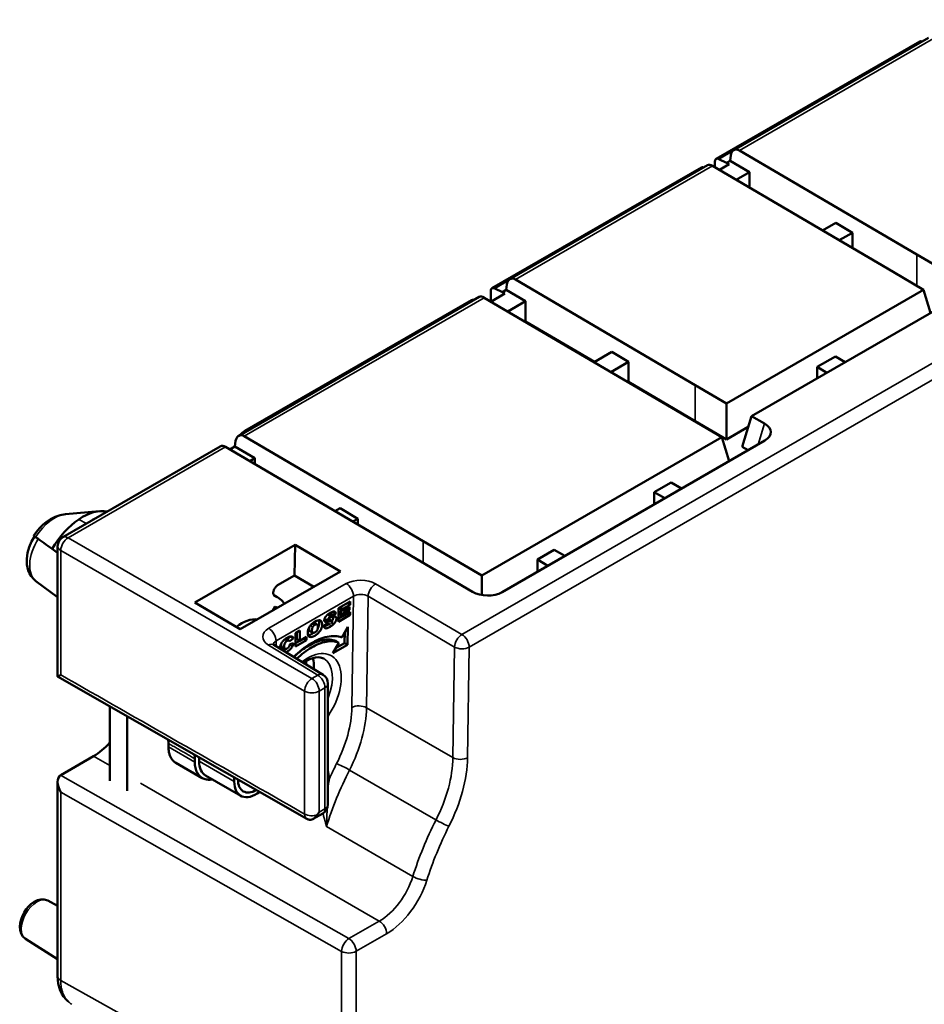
# Model space of a CAD drawing. Header units: millimetres. Extents: x 0 to 420, y 0 to 297.
# Tile 3 of 15: x 57 to 100, y 107 to 155. Entities that reach past the tile are written whole.
import ezdxf

# ---------------------------------------------------------------- set-up
doc = ezdxf.new("R2010")
doc.units = ezdxf.units.MM
doc.layers.add('Visibile (ISO)', color=7, linetype='Continuous', lineweight=50)
doc.layers.add('Visibile sottile (ISO)', color=7, linetype='Continuous', lineweight=35)

msp = doc.modelspace()

# ---------------------------------------------------------------- linework, layer by layer
at = {"layer": 'Visibile (ISO)'}
for p, q in [((100.187, 153.639), (90.358, 147.964)), ((91.213, 148.395), (100.61, 153.82)), ((100.041, 143.353), (91.484, 148.379)), ((90.49, 147.959), (90.862, 147.782)), ((91.028, 147.878), (90.862, 147.782)), ((91.065, 148.14), (91.028, 147.878)), ((91.963, 147.328), (91.028, 147.878)), ((89.651, 147.556), (79.54, 141.718)), ((80.408, 142.157), (89.949, 147.665)), ((98.899, 142.508), (90.183, 147.628)), ((90.296, 147.827), (90.296, 147.561)), ((90.987, 147.708), (90.513, 147.434)), ((90.987, 147.708), (90.862, 147.782)), ((112.616, 147.404), (92.062, 135.537)), ((91.322, 146.958), (91.963, 147.328)), ((91.963, 147.328), (91.963, 146.582)), ((96.131, 144.88), (95.491, 144.51)), ((96.941, 144.404), (96.131, 144.88)), ((96.3, 144.034), (96.941, 144.404)), ((96.941, 144.404), (96.941, 143.658)), ((100.041, 143.353), (101.659, 142.399)), ((98.899, 142.508), (100.362, 141.651)), ((79.671, 141.713), (80.043, 141.536)), ((80.26, 141.902), (80.223, 141.639)), ((89.351, 137.047), (80.68, 142.141)), ((67.317, 134.599), (78.928, 141.302)), ((87.757, 136.217), (79.163, 141.265)), ((79.478, 141.581), (79.478, 141.08)), ((80.169, 141.462), (79.492, 141.072)), ((80.223, 141.639), (80.043, 141.536)), ((80.169, 141.462), (80.043, 141.536)), ((81.158, 141.09), (80.223, 141.639)), ((100.362, 141.651), (90.854, 136.161)), ((100.362, 141.651), (100.705, 140.527)), ((78.55, 141.146), (67.617, 134.835)), ((80.302, 140.596), (81.158, 141.09)), ((81.158, 141.09), (81.158, 140.122)), ((81.134, 140.107), (81.158, 140.122)), ((81.158, 140.122), (84.495, 138.162)), ((81.74, 139.78), (81.715, 139.766)), ((82.581, 139.286), (82.557, 139.272)), ((85.327, 138.642), (84.47, 138.147)), ((86.136, 138.166), (85.327, 138.642)), ((95.231, 137.919), (96.113, 138.428)), ((96.113, 138.428), (96.587, 138.149)), ((85.28, 137.672), (86.136, 138.166)), ((86.136, 138.166), (86.136, 137.197)), ((95.706, 137.64), (95.231, 137.919)), ((95.231, 137.919), (95.232, 137.367)), ((86.112, 137.183), (86.136, 137.197)), ((86.136, 137.197), (89.352, 135.309)), ((89.351, 137.047), (90.854, 136.161)), ((87.757, 136.217), (90.638, 134.529)), ((90.854, 136.161), (90.854, 134.423)), ((92.062, 135.537), (91.612, 134.064)), ((92.689, 135.189), (92.062, 135.537)), ((90.854, 134.423), (89.352, 135.309)), ((76.227, 129.508), (67.589, 134.583)), ((91.908, 135.031), (90.854, 134.423)), ((58.831, 129.699), (66.429, 134.086)), ((67.169, 134.344), (67.132, 134.081)), ((90.638, 134.529), (79.055, 127.842)), ((80.027, 127.044), (92.709, 134.366)), ((90.638, 134.529), (90.991, 133.374)), ((78.603, 127.057), (66.682, 134.059)), ((66.886, 133.939), (67.132, 134.081)), ((68.093, 133.517), (67.132, 134.081)), ((91.905, 133.901), (91.612, 134.064)), ((68.093, 133.517), (67.847, 133.375)), ((68.093, 133.517), (68.093, 133.23)), ((87.372, 131.874), (88.182, 132.341)), ((88.688, 132.044), (88.182, 132.341)), ((87.372, 131.874), (87.879, 131.577)), ((87.372, 131.874), (87.373, 131.285)), ((58.965, 130.81), (60.599, 130.956)), ((71.964, 130.957), (72.21, 131.099)), ((73.071, 130.593), (72.21, 131.099)), ((73.071, 130.593), (72.825, 130.451)), ((73.071, 130.593), (73.071, 130.306)), ((79.055, 127.842), (76.227, 129.508)), ((58.581, 129.266), (58.581, 122.965)), ((65.204, 126.538), (70.036, 129.328)), ((70.013, 127.845), (70.036, 129.328)), ((70.036, 129.328), (72.227, 128.04)), ((81.737, 128.621), (82.547, 129.088)), ((82.547, 129.088), (83.053, 128.791)), ((82.244, 128.323), (81.737, 128.621)), ((81.737, 128.621), (81.738, 128.031)), ((67.396, 125.251), (72.227, 128.04)), ((57.532, 127.575), (58.581, 126.81)), ((69.198, 127.374), (70.013, 127.845)), ((70.013, 127.845), (70.944, 127.299)), ((79.056, 126.901), (79.055, 127.842)), ((67.396, 125.251), (65.204, 126.538)), ((69.019, 126.894), (69.17, 126.809)), ((72.694, 126.591), (72.132, 126.266)), ((72.563, 126.515), (72.694, 126.44)), ((72.694, 126.44), (72.694, 126.591)), ((68.96, 126.154), (69.072, 126.348)), ((71.654, 125.783), (72.008, 126.007)), ((71.867, 126.089), (71.686, 125.974)), ((71.867, 126.089), (72.008, 126.007)), ((72.132, 126.266), (72.132, 125.613)), ((72.198, 126.304), (72.198, 126.22)), ((72.198, 126.22), (72.339, 126.139)), ((72.315, 126.153), (72.198, 126.085)), ((72.198, 126.085), (72.339, 126.003)), ((72.198, 126.085), (72.198, 125.965)), ((72.208, 126.31), (72.339, 126.234)), ((72.339, 126.234), (72.694, 126.44)), ((72.669, 126.329), (72.339, 126.139)), ((72.339, 126.139), (72.339, 126.234)), ((72.339, 126.003), (72.669, 126.194)), ((72.702, 126.093), (72.339, 125.884)), ((72.339, 125.884), (72.339, 126.003)), ((72.552, 126.262), (72.669, 126.194)), ((72.571, 126.018), (72.702, 125.942)), ((72.669, 126.194), (72.669, 126.329)), ((72.702, 125.942), (72.702, 126.093)), ((68.196, 125.712), (68.158, 125.734)), ((70.876, 125.535), (70.995, 125.466)), ((70.961, 125.567), (71.102, 125.486)), ((70.963, 125.566), (71.105, 125.485)), ((71.629, 125.553), (71.422, 125.422)), ((71.468, 125.62), (71.506, 125.599)), ((71.56, 125.715), (71.701, 125.633)), ((71.592, 125.53), (71.657, 125.493)), ((71.612, 125.962), (71.706, 125.908)), ((71.653, 125.993), (71.771, 125.925)), ((71.664, 125.737), (71.806, 125.656)), ((71.669, 125.735), (71.811, 125.653)), ((71.674, 125.732), (71.674, 125.732)), ((71.728, 125.919), (71.802, 125.877)), ((71.795, 125.555), (71.897, 125.496)), ((71.976, 125.868), (72.006, 125.85)), ((72.132, 125.613), (72.702, 125.942)), ((72.328, 125.89), (72.132, 125.777)), ((72.198, 125.965), (72.339, 125.884)), ((70.266, 125.189), (70.059, 125.07)), ((70.059, 125.07), (70.059, 124.416)), ((70.124, 125.107), (70.124, 124.777)), ((70.266, 124.695), (70.266, 125.189)), ((70.713, 125.245), (70.712, 125.245)), ((70.748, 125.164), (70.889, 125.083)), ((71.654, 125.495), (71.654, 125.495)), ((72.586, 125.37), (72.294, 124.862)), ((72.431, 124.579), (72.439, 125.115)), ((72.573, 124.497), (72.586, 125.37)), ((69.576, 124.793), (69.714, 124.714)), ((69.637, 124.758), (69.819, 124.901)), ((69.713, 124.714), (69.779, 124.676)), ((69.961, 124.819), (69.779, 124.676)), ((69.787, 124.53), (69.969, 124.581)), ((69.819, 124.901), (69.961, 124.819)), ((70.059, 124.416), (70.596, 124.726)), ((70.262, 124.697), (70.059, 124.58)), ((70.124, 124.777), (70.266, 124.695)), ((70.596, 124.886), (70.266, 124.695)), ((70.458, 124.806), (70.596, 124.726)), ((70.596, 124.726), (70.596, 124.886)), ((72.147, 124.605), (71.856, 124.098)), ((71.991, 124.333), (72.431, 124.579)), ((72.005, 124.687), (72.147, 124.605)), ((72.431, 124.579), (72.573, 124.497)), ((69.013, 124.502), (71.387, 123.059)), ((69.407, 124.387), (69.549, 124.305)), ((71.856, 124.098), (72.573, 124.497)), ((70.568, 123.557), (70.568, 123.716)), ((70.602, 116.102), (58.581, 122.965)), ((71.627, 122.631), (71.627, 116.792)), ((61.093, 121.531), (61.093, 117.939)), ((61.941, 121.046), (61.941, 117.449)), ((63.928, 119.739), (63.928, 119.576)), ((58.727, 118.206), (60.315, 119.123)), ((65.201, 119.004), (65.201, 118.841)), ((65.406, 119.068), (65.406, 118.878)), ((64.283, 118.803), (65.556, 118.069)), ((65.717, 118.191), (67.414, 117.211)), ((67.103, 118.099), (67.103, 117.898)), ((58.581, 108.501), (58.581, 117.885)), ((70.914, 116.092), (71.377, 116.359)), ((58.1, 112.149), (58.581, 111.899)), ((57.032, 110.299), (58.581, 109.314))]:
    msp.add_line(p, q, dxfattribs=at)
at = {"layer": 'Visibile (ISO)', "flags": 128}
for points in [[(67.385, 134.638), (67.49, 134.746), (67.617, 134.835)], [(57.436, 129.774), (57.566, 129.958), (57.711, 130.131), (57.872, 130.292), (58.048, 130.439), (58.243, 130.569), (58.459, 130.679), (58.699, 130.763), (58.965, 130.81)], [(57.532, 127.575), (57.407, 127.684), (57.303, 127.809), (57.222, 127.945), (57.163, 128.085), (57.099, 128.372), (57.093, 128.658), (57.133, 128.941), (57.212, 129.219), (57.326, 129.486), (57.471, 129.74)], [(57.436, 129.774), (57.435, 129.773), (57.436, 129.772), (57.436, 129.771), (57.437, 129.77), (57.438, 129.769), (57.439, 129.767), (57.441, 129.765), (57.443, 129.763), (57.445, 129.761), (57.448, 129.759), (57.451, 129.756), (57.454, 129.754), (57.458, 129.751), (57.462, 129.747), (57.466, 129.744), (57.471, 129.741), (57.476, 129.737), (57.481, 129.733), (57.486, 129.729), (57.492, 129.724), (57.498, 129.72), (57.504, 129.715), (57.511, 129.71), (57.518, 129.705)], [(69.198, 127.374), (69.176, 127.361), (69.155, 127.345), (69.134, 127.326), (69.114, 127.306), (69.095, 127.284), (69.077, 127.261), (69.06, 127.236), (69.044, 127.21), (69.03, 127.183), (69.018, 127.156), (69.008, 127.128), (68.999, 127.101), (68.992, 127.073), (68.988, 127.047), (68.986, 127.021), (68.986, 126.996), (68.988, 126.972), (68.992, 126.951), (68.998, 126.931), (69.007, 126.913), (69.017, 126.897), (69.029, 126.883), (69.043, 126.872), (69.058, 126.864)], [(71.732, 126.043), (71.715, 126.033), (71.698, 126.023), (71.682, 126.013), (71.667, 126.002), (71.652, 125.992), (71.638, 125.982), (71.625, 125.972), (71.612, 125.962), (71.6, 125.952), (71.588, 125.942), (71.577, 125.932), (71.567, 125.922), (71.557, 125.912), (71.548, 125.902), (71.539, 125.892), (71.53, 125.881), (71.522, 125.871), (71.514, 125.861), (71.507, 125.851), (71.5, 125.841), (71.494, 125.831), (71.488, 125.821), (71.482, 125.81), (71.477, 125.8)], [(72.008, 126.007), (72.006, 126.022), (72.003, 126.036), (71.999, 126.049), (71.994, 126.06), (71.989, 126.07), (71.983, 126.079), (71.976, 126.087), (71.968, 126.094), (71.959, 126.1), (71.95, 126.104), (71.94, 126.107), (71.929, 126.109), (71.917, 126.11), (71.905, 126.109), (71.891, 126.108), (71.877, 126.105), (71.862, 126.101), (71.846, 126.097), (71.829, 126.091), (71.811, 126.083), (71.793, 126.075), (71.773, 126.066), (71.753, 126.055), (71.732, 126.043)], [(71.865, 126.102), (71.865, 126.102), (71.865, 126.101), (71.865, 126.101), (71.865, 126.1), (71.865, 126.099), (71.865, 126.099), (71.866, 126.098), (71.866, 126.098), (71.866, 126.097), (71.866, 126.097), (71.866, 126.096), (71.866, 126.096), (71.866, 126.095), (71.866, 126.094), (71.866, 126.094), (71.866, 126.093), (71.866, 126.093), (71.866, 126.092), (71.867, 126.092), (71.867, 126.091), (71.867, 126.09), (71.867, 126.09), (71.867, 126.089), (71.867, 126.089)], [(70.995, 125.618), (70.959, 125.596), (70.924, 125.572), (70.892, 125.548), (70.861, 125.522), (70.832, 125.495), (70.805, 125.467), (70.779, 125.437), (70.756, 125.406), (70.734, 125.375), (70.715, 125.342), (70.698, 125.309), (70.684, 125.276), (70.671, 125.242), (70.662, 125.208), (70.654, 125.173), (70.649, 125.138), (70.646, 125.103), (70.646, 125.067), (70.648, 125.034), (70.652, 125.005), (70.659, 124.978), (70.668, 124.955), (70.679, 124.935), (70.692, 124.919)], [(70.692, 124.919), (70.725, 124.893), (70.764, 124.879), (70.809, 124.878), (70.86, 124.888), (70.919, 124.91), (70.986, 124.943), (71.056, 124.986), (71.12, 125.033), (71.175, 125.084), (71.223, 125.138), (71.263, 125.195), (71.295, 125.254), (71.321, 125.316), (71.338, 125.381), (71.347, 125.451), (71.347, 125.522), (71.337, 125.583), (71.318, 125.63), (71.288, 125.664), (71.247, 125.684), (71.198, 125.69), (71.139, 125.681), (71.072, 125.657), (70.995, 125.618)], [(70.961, 125.567), (70.96, 125.568), (70.958, 125.569), (70.957, 125.569), (70.956, 125.57), (70.954, 125.57), (70.953, 125.571), (70.952, 125.571), (70.95, 125.571), (70.949, 125.572), (70.947, 125.572), (70.946, 125.572), (70.944, 125.573), (70.943, 125.573), (70.942, 125.573), (70.94, 125.573), (70.939, 125.573), (70.937, 125.574), (70.936, 125.574), (70.934, 125.574), (70.933, 125.574), (70.931, 125.574), (70.929, 125.574), (70.928, 125.574), (70.926, 125.574)], [(70.963, 125.566), (70.963, 125.566), (70.963, 125.566), (70.963, 125.566), (70.963, 125.566), (70.963, 125.567), (70.963, 125.567), (70.962, 125.567), (70.962, 125.567), (70.962, 125.567), (70.962, 125.567), (70.962, 125.567), (70.962, 125.567), (70.962, 125.567), (70.962, 125.567), (70.962, 125.567), (70.962, 125.567), (70.961, 125.567), (70.961, 125.567), (70.961, 125.567), (70.961, 125.567), (70.961, 125.567), (70.961, 125.567), (70.961, 125.567), (70.961, 125.567)], [(71.188, 125.689), (71.192, 125.677), (71.196, 125.664), (71.199, 125.651), (71.202, 125.636), (71.204, 125.622), (71.205, 125.607), (71.206, 125.591), (71.206, 125.576), (71.206, 125.56), (71.206, 125.544), (71.205, 125.527), (71.203, 125.511), (71.201, 125.494), (71.199, 125.477), (71.196, 125.459), (71.192, 125.442), (71.187, 125.424), (71.182, 125.406), (71.176, 125.389), (71.17, 125.371), (71.162, 125.354), (71.154, 125.336), (71.146, 125.319), (71.136, 125.302)], [(71.477, 125.8), (71.471, 125.787), (71.466, 125.775), (71.461, 125.762), (71.457, 125.75), (71.454, 125.738), (71.451, 125.727), (71.449, 125.715), (71.448, 125.705), (71.447, 125.694), (71.447, 125.683), (71.448, 125.674), (71.449, 125.664), (71.451, 125.656), (71.453, 125.648), (71.456, 125.64), (71.459, 125.633), (71.463, 125.627), (71.467, 125.621), (71.472, 125.616), (71.478, 125.611), (71.484, 125.607), (71.491, 125.604), (71.498, 125.601), (71.506, 125.599)], [(71.56, 125.715), (71.555, 125.713), (71.55, 125.711), (71.545, 125.709), (71.541, 125.708), (71.536, 125.706), (71.531, 125.705), (71.526, 125.703), (71.522, 125.701), (71.517, 125.7), (71.512, 125.698), (71.508, 125.697), (71.503, 125.695), (71.498, 125.694), (71.494, 125.693), (71.489, 125.691), (71.484, 125.69), (71.48, 125.689), (71.475, 125.688), (71.47, 125.687), (71.466, 125.686), (71.461, 125.685), (71.456, 125.684), (71.452, 125.683), (71.447, 125.682)], [(71.506, 125.599), (71.511, 125.597), (71.516, 125.596), (71.522, 125.596), (71.528, 125.595), (71.534, 125.595), (71.54, 125.595), (71.547, 125.595), (71.554, 125.595), (71.561, 125.596), (71.568, 125.597), (71.576, 125.598), (71.584, 125.599), (71.592, 125.601), (71.601, 125.603), (71.61, 125.605), (71.619, 125.607), (71.628, 125.609), (71.638, 125.612), (71.648, 125.615), (71.658, 125.618), (71.668, 125.621), (71.679, 125.625), (71.69, 125.629), (71.701, 125.633)], [(71.664, 125.737), (71.661, 125.738), (71.657, 125.739), (71.653, 125.739), (71.648, 125.738), (71.644, 125.738), (71.64, 125.737), (71.635, 125.737), (71.631, 125.736), (71.627, 125.735), (71.622, 125.734), (71.618, 125.733), (71.613, 125.732), (71.609, 125.73), (71.605, 125.729), (71.6, 125.728), (71.596, 125.727), (71.591, 125.725), (71.587, 125.724), (71.582, 125.722), (71.578, 125.721), (71.573, 125.719), (71.569, 125.718), (71.564, 125.716), (71.56, 125.715)], [(71.74, 125.506), (71.732, 125.502), (71.725, 125.498), (71.718, 125.495), (71.712, 125.492), (71.705, 125.49), (71.699, 125.488), (71.693, 125.487), (71.688, 125.487), (71.682, 125.486), (71.677, 125.487), (71.672, 125.488), (71.667, 125.489), (71.662, 125.491), (71.658, 125.493), (71.653, 125.495), (71.649, 125.499), (71.646, 125.503), (71.642, 125.508), (71.639, 125.513), (71.637, 125.52), (71.634, 125.527), (71.632, 125.535), (71.63, 125.544), (71.629, 125.553)], [(71.725, 125.817), (71.72, 125.815), (71.716, 125.813), (71.712, 125.812), (71.707, 125.811), (71.703, 125.809), (71.7, 125.808), (71.696, 125.807), (71.692, 125.806), (71.689, 125.805), (71.686, 125.804), (71.682, 125.803), (71.679, 125.802), (71.676, 125.801), (71.674, 125.801), (71.671, 125.8), (71.669, 125.8), (71.666, 125.799), (71.664, 125.799), (71.662, 125.799), (71.66, 125.799), (71.658, 125.799), (71.656, 125.799), (71.655, 125.799), (71.654, 125.8)], [(71.669, 125.735), (71.669, 125.735), (71.669, 125.735), (71.669, 125.735), (71.669, 125.735), (71.668, 125.735), (71.668, 125.736), (71.668, 125.736), (71.668, 125.736), (71.668, 125.736), (71.667, 125.736), (71.667, 125.736), (71.667, 125.736), (71.667, 125.736), (71.666, 125.736), (71.666, 125.736), (71.666, 125.737), (71.666, 125.737), (71.666, 125.737), (71.665, 125.737), (71.665, 125.737), (71.665, 125.737), (71.665, 125.737), (71.665, 125.737), (71.664, 125.737)], [(71.701, 125.633), (71.708, 125.635), (71.715, 125.638), (71.721, 125.64), (71.727, 125.642), (71.733, 125.644), (71.739, 125.645), (71.744, 125.647), (71.75, 125.649), (71.755, 125.65), (71.76, 125.651), (71.765, 125.652), (71.769, 125.653), (71.773, 125.654), (71.777, 125.655), (71.781, 125.656), (71.785, 125.656), (71.788, 125.657), (71.791, 125.657), (71.794, 125.657), (71.797, 125.657), (71.8, 125.657), (71.802, 125.657), (71.804, 125.656), (71.806, 125.656)], [(72.006, 125.85), (72.002, 125.854), (71.997, 125.858), (71.991, 125.862), (71.985, 125.864), (71.978, 125.867), (71.972, 125.869), (71.964, 125.871), (71.956, 125.872), (71.948, 125.873), (71.939, 125.873), (71.93, 125.873), (71.921, 125.872), (71.91, 125.871), (71.899, 125.869), (71.886, 125.867), (71.873, 125.864), (71.858, 125.86), (71.842, 125.856), (71.825, 125.851), (71.807, 125.845), (71.788, 125.839), (71.768, 125.832), (71.747, 125.825), (71.725, 125.817)], [(71.734, 125.946), (71.741, 125.948), (71.747, 125.949), (71.753, 125.95), (71.759, 125.951), (71.765, 125.952), (71.771, 125.953), (71.777, 125.953), (71.783, 125.954), (71.789, 125.954), (71.795, 125.954), (71.8, 125.954), (71.806, 125.954), (71.812, 125.954), (71.817, 125.953), (71.823, 125.952), (71.828, 125.951), (71.833, 125.95), (71.838, 125.948), (71.843, 125.946), (71.848, 125.944), (71.853, 125.941), (71.857, 125.939), (71.861, 125.935), (71.865, 125.932)], [(71.806, 125.656), (71.809, 125.654), (71.813, 125.652), (71.816, 125.65), (71.818, 125.647), (71.82, 125.645), (71.822, 125.642), (71.824, 125.639), (71.825, 125.635), (71.826, 125.631), (71.827, 125.628), (71.827, 125.623), (71.827, 125.619), (71.826, 125.615), (71.826, 125.61), (71.825, 125.606), (71.824, 125.601), (71.822, 125.597), (71.82, 125.592), (71.818, 125.587), (71.816, 125.582), (71.814, 125.578), (71.811, 125.573), (71.808, 125.568), (71.804, 125.562)], [(71.891, 125.868), (71.892, 125.859), (71.892, 125.851), (71.892, 125.842), (71.891, 125.834), (71.89, 125.825), (71.889, 125.815), (71.887, 125.806), (71.886, 125.797), (71.883, 125.787), (71.881, 125.778), (71.878, 125.768), (71.874, 125.759), (71.871, 125.749), (71.867, 125.74), (71.863, 125.73), (71.859, 125.721), (71.854, 125.711), (71.849, 125.702), (71.844, 125.693), (71.839, 125.684), (71.834, 125.675), (71.828, 125.666), (71.823, 125.658), (71.817, 125.649)], [(71.897, 125.496), (71.912, 125.511), (71.926, 125.527), (71.939, 125.542), (71.951, 125.558), (71.963, 125.574), (71.974, 125.591), (71.984, 125.607), (71.993, 125.624), (72.001, 125.641), (72.009, 125.658), (72.015, 125.675), (72.021, 125.692), (72.025, 125.708), (72.029, 125.724), (72.031, 125.739), (72.033, 125.755), (72.033, 125.77), (72.033, 125.784), (72.031, 125.798), (72.028, 125.81), (72.025, 125.822), (72.02, 125.832), (72.014, 125.842), (72.006, 125.85)], [(70.926, 125.075), (70.915, 125.068), (70.904, 125.06), (70.893, 125.053), (70.882, 125.046), (70.871, 125.04), (70.86, 125.033), (70.849, 125.027), (70.838, 125.021), (70.827, 125.015), (70.816, 125.009), (70.805, 125.004), (70.794, 124.999), (70.783, 124.994), (70.772, 124.989), (70.762, 124.985), (70.751, 124.98), (70.74, 124.976), (70.729, 124.973), (70.718, 124.969), (70.708, 124.967), (70.697, 124.964), (70.687, 124.962), (70.676, 124.96), (70.666, 124.959)], [(70.715, 125.342), (70.714, 125.333), (70.713, 125.324), (70.712, 125.315), (70.711, 125.306), (70.711, 125.297), (70.711, 125.288), (70.711, 125.28), (70.711, 125.271), (70.711, 125.263), (70.712, 125.254), (70.712, 125.246), (70.713, 125.238), (70.714, 125.23), (70.716, 125.223), (70.717, 125.215), (70.719, 125.208), (70.721, 125.201), (70.724, 125.194), (70.727, 125.188), (70.73, 125.182), (70.734, 125.177), (70.738, 125.172), (70.743, 125.168), (70.748, 125.165)], [(70.997, 125.101), (70.981, 125.092), (70.966, 125.085), (70.951, 125.08), (70.938, 125.077), (70.925, 125.075), (70.913, 125.075), (70.902, 125.077), (70.892, 125.081), (70.883, 125.087), (70.875, 125.095), (70.868, 125.106), (70.863, 125.119), (70.858, 125.135), (70.855, 125.153), (70.853, 125.174), (70.852, 125.197), (70.853, 125.221), (70.855, 125.244), (70.858, 125.267), (70.862, 125.288), (70.867, 125.308), (70.874, 125.328), (70.882, 125.346), (70.892, 125.363)], [(70.892, 125.363), (70.895, 125.369), (70.898, 125.374), (70.902, 125.379), (70.905, 125.384), (70.909, 125.389), (70.913, 125.394), (70.916, 125.399), (70.92, 125.404), (70.924, 125.408), (70.928, 125.413), (70.933, 125.417), (70.937, 125.422), (70.941, 125.426), (70.946, 125.43), (70.95, 125.434), (70.955, 125.438), (70.96, 125.442), (70.964, 125.446), (70.969, 125.449), (70.974, 125.453), (70.979, 125.456), (70.984, 125.46), (70.99, 125.463), (70.995, 125.466)], [(70.995, 125.466), (71.001, 125.469), (71.006, 125.472), (71.011, 125.475), (71.017, 125.478), (71.022, 125.48), (71.027, 125.482), (71.032, 125.484), (71.037, 125.486), (71.042, 125.487), (71.047, 125.488), (71.051, 125.49), (71.056, 125.491), (71.06, 125.491), (71.064, 125.492), (71.069, 125.492), (71.073, 125.492), (71.077, 125.492), (71.081, 125.492), (71.084, 125.491), (71.088, 125.491), (71.092, 125.49), (71.095, 125.489), (71.099, 125.487), (71.102, 125.486)], [(71.102, 125.486), (71.113, 125.479), (71.121, 125.469), (71.129, 125.456), (71.134, 125.44), (71.138, 125.421), (71.141, 125.4), (71.141, 125.376), (71.141, 125.35), (71.139, 125.327), (71.137, 125.304), (71.133, 125.283), (71.128, 125.263), (71.123, 125.244), (71.116, 125.227), (71.108, 125.211), (71.099, 125.196), (71.089, 125.182), (71.078, 125.168), (71.067, 125.155), (71.055, 125.143), (71.041, 125.131), (71.027, 125.121), (71.013, 125.11), (70.997, 125.101)], [(71.422, 125.422), (71.423, 125.414), (71.424, 125.406), (71.425, 125.399), (71.427, 125.392), (71.428, 125.385), (71.43, 125.379), (71.432, 125.373), (71.435, 125.367), (71.437, 125.361), (71.44, 125.355), (71.442, 125.35), (71.445, 125.345), (71.449, 125.34), (71.452, 125.335), (71.456, 125.331), (71.46, 125.327), (71.464, 125.323), (71.468, 125.319), (71.472, 125.316), (71.477, 125.312), (71.482, 125.309), (71.487, 125.307), (71.492, 125.304), (71.497, 125.302)], [(71.654, 125.495), (71.644, 125.488), (71.634, 125.482), (71.624, 125.475), (71.613, 125.469), (71.603, 125.463), (71.592, 125.457), (71.583, 125.451), (71.574, 125.446), (71.565, 125.441), (71.557, 125.436), (71.548, 125.432), (71.539, 125.427), (71.53, 125.422), (71.521, 125.418), (71.511, 125.413), (71.502, 125.409), (71.493, 125.405), (71.484, 125.401), (71.475, 125.398), (71.465, 125.394), (71.456, 125.391), (71.447, 125.388), (71.438, 125.386), (71.429, 125.384)], [(71.497, 125.302), (71.506, 125.299), (71.516, 125.297), (71.527, 125.297), (71.539, 125.297), (71.552, 125.298), (71.565, 125.301), (71.58, 125.305), (71.595, 125.309), (71.611, 125.315), (71.628, 125.322), (71.646, 125.33), (71.665, 125.338), (71.685, 125.348), (71.706, 125.359), (71.728, 125.372), (71.75, 125.384), (71.771, 125.398), (71.792, 125.411), (71.812, 125.425), (71.831, 125.438), (71.849, 125.452), (71.866, 125.467), (71.882, 125.481), (71.897, 125.496)], [(69.308, 124.323), (69.309, 124.336), (69.309, 124.348), (69.31, 124.361), (69.312, 124.373), (69.313, 124.386), (69.315, 124.398), (69.317, 124.41), (69.32, 124.423), (69.322, 124.435), (69.325, 124.447), (69.329, 124.459), (69.332, 124.471), (69.336, 124.483), (69.34, 124.494), (69.345, 124.506), (69.349, 124.518), (69.354, 124.529), (69.36, 124.541), (69.365, 124.552), (69.371, 124.564), (69.377, 124.575), (69.384, 124.586), (69.39, 124.598), (69.397, 124.609)], [(69.408, 124.386), (69.403, 124.39), (69.398, 124.394), (69.394, 124.4), (69.39, 124.405), (69.387, 124.412), (69.384, 124.419), (69.382, 124.426), (69.38, 124.434), (69.378, 124.442), (69.377, 124.45), (69.376, 124.458), (69.375, 124.467), (69.374, 124.475), (69.374, 124.484), (69.373, 124.493), (69.373, 124.502), (69.373, 124.511), (69.373, 124.52), (69.373, 124.529), (69.374, 124.538), (69.374, 124.548), (69.375, 124.557), (69.376, 124.567), (69.378, 124.576)], [(69.397, 124.609), (69.405, 124.62), (69.413, 124.631), (69.421, 124.642), (69.429, 124.653), (69.438, 124.664), (69.447, 124.675), (69.456, 124.685), (69.465, 124.696), (69.475, 124.706), (69.485, 124.716), (69.495, 124.726), (69.505, 124.736), (69.516, 124.745), (69.527, 124.755), (69.538, 124.764), (69.55, 124.773), (69.561, 124.782), (69.573, 124.791), (69.585, 124.8), (69.598, 124.809), (69.611, 124.817), (69.624, 124.825), (69.637, 124.833), (69.65, 124.841)], [(69.655, 124.693), (69.639, 124.683), (69.624, 124.672), (69.61, 124.66), (69.596, 124.647), (69.584, 124.634), (69.572, 124.619), (69.561, 124.604), (69.551, 124.588), (69.542, 124.571), (69.534, 124.552), (69.528, 124.533), (69.523, 124.512), (69.519, 124.491), (69.516, 124.468), (69.515, 124.444), (69.515, 124.419), (69.516, 124.396), (69.518, 124.375), (69.52, 124.357), (69.524, 124.342), (69.529, 124.329), (69.535, 124.318), (69.542, 124.31), (69.549, 124.305)], [(69.65, 124.841), (69.671, 124.853), (69.692, 124.864), (69.711, 124.873), (69.73, 124.882), (69.748, 124.889), (69.765, 124.895), (69.782, 124.9), (69.798, 124.904), (69.812, 124.906), (69.827, 124.908), (69.84, 124.908), (69.852, 124.908), (69.864, 124.906), (69.876, 124.903), (69.886, 124.899), (69.897, 124.895), (69.906, 124.889), (69.916, 124.882), (69.924, 124.874), (69.933, 124.865), (69.94, 124.855), (69.948, 124.844), (69.954, 124.832), (69.961, 124.819)], [(69.819, 124.901), (69.819, 124.901), (69.819, 124.901), (69.819, 124.902), (69.819, 124.902), (69.819, 124.902), (69.818, 124.902), (69.818, 124.903), (69.818, 124.903), (69.818, 124.903), (69.818, 124.903), (69.818, 124.904), (69.818, 124.904), (69.818, 124.904), (69.817, 124.904), (69.817, 124.905), (69.817, 124.905), (69.817, 124.905), (69.817, 124.905), (69.817, 124.906), (69.817, 124.906), (69.817, 124.906), (69.817, 124.906), (69.816, 124.907), (69.816, 124.907)], [(69.969, 124.581), (69.967, 124.574), (69.965, 124.567), (69.964, 124.56), (69.962, 124.553), (69.96, 124.546), (69.958, 124.539), (69.956, 124.532), (69.954, 124.525), (69.952, 124.518), (69.95, 124.512), (69.947, 124.505), (69.945, 124.498), (69.943, 124.492), (69.94, 124.485), (69.937, 124.479), (69.935, 124.472), (69.932, 124.466), (69.929, 124.459), (69.926, 124.453), (69.923, 124.447), (69.92, 124.441), (69.917, 124.435), (69.914, 124.428), (69.91, 124.422)], [(69.979, 123.915), (70.078, 124.011), (70.179, 124.103), (70.28, 124.19), (70.382, 124.273), (70.484, 124.352), (70.586, 124.426), (70.689, 124.495), (70.792, 124.56), (70.894, 124.619), (70.996, 124.674), (71.098, 124.724), (71.199, 124.768), (71.299, 124.807), (71.398, 124.841), (71.495, 124.869), (71.592, 124.892), (71.687, 124.909), (71.78, 124.921), (71.871, 124.926), (71.96, 124.925), (72.047, 124.919), (72.132, 124.906), (72.214, 124.887), (72.294, 124.862)], [(69.991, 123.926), (70.075, 124.004), (70.161, 124.079), (70.247, 124.151), (70.335, 124.219), (70.424, 124.284), (70.513, 124.346), (70.602, 124.403), (70.691, 124.457), (70.78, 124.506), (70.868, 124.551), (70.957, 124.592), (71.045, 124.629), (71.133, 124.661), (71.219, 124.689), (71.305, 124.712), (71.39, 124.73), (71.473, 124.743), (71.555, 124.751), (71.635, 124.753), (71.714, 124.751), (71.79, 124.743), (71.865, 124.73), (71.936, 124.711), (72.005, 124.687)], [(72.147, 124.605), (72.078, 124.629), (72.007, 124.648), (71.933, 124.662), (71.858, 124.67), (71.78, 124.672), (71.7, 124.67), (71.619, 124.662), (71.536, 124.649), (71.452, 124.632), (71.367, 124.609), (71.28, 124.582), (71.192, 124.55), (71.104, 124.513), (71.015, 124.472), (70.925, 124.427), (70.835, 124.377), (70.745, 124.323), (70.654, 124.264), (70.564, 124.202), (70.473, 124.135), (70.384, 124.065), (70.294, 123.991), (70.205, 123.913), (70.117, 123.831)], [(68.959, 124.545), (68.971, 124.533), (69.013, 124.502)], [(69.462, 124.229), (69.468, 124.232), (69.473, 124.234), (69.478, 124.237), (69.483, 124.24), (69.488, 124.242), (69.494, 124.245), (69.499, 124.248), (69.504, 124.251), (69.51, 124.254), (69.515, 124.257), (69.521, 124.26), (69.526, 124.264), (69.53, 124.266), (69.535, 124.269), (69.539, 124.271), (69.544, 124.274), (69.548, 124.277), (69.553, 124.28), (69.557, 124.283), (69.562, 124.285), (69.566, 124.289), (69.571, 124.292), (69.576, 124.295), (69.58, 124.298)], [(69.549, 124.305), (69.553, 124.303), (69.556, 124.302), (69.559, 124.301), (69.562, 124.3), (69.566, 124.299), (69.569, 124.298), (69.573, 124.298), (69.576, 124.298), (69.58, 124.298), (69.584, 124.298), (69.588, 124.298), (69.592, 124.299), (69.596, 124.3), (69.6, 124.301), (69.605, 124.302), (69.609, 124.304), (69.614, 124.305), (69.618, 124.307), (69.623, 124.309), (69.628, 124.311), (69.633, 124.314), (69.638, 124.316), (69.643, 124.319), (69.648, 124.322)], [(69.91, 124.422), (69.902, 124.408), (69.894, 124.394), (69.885, 124.38), (69.876, 124.367), (69.866, 124.354), (69.857, 124.341), (69.846, 124.328), (69.836, 124.316), (69.825, 124.304), (69.814, 124.292), (69.802, 124.281), (69.79, 124.269), (69.777, 124.258), (69.763, 124.247), (69.749, 124.236), (69.734, 124.225), (69.719, 124.214), (69.702, 124.204), (69.686, 124.193), (69.668, 124.183), (69.65, 124.172), (69.633, 124.163), (69.616, 124.154), (69.6, 124.145)], [(69.648, 124.322), (69.653, 124.325), (69.658, 124.328), (69.663, 124.331), (69.668, 124.334), (69.673, 124.338), (69.677, 124.341), (69.682, 124.344), (69.686, 124.347), (69.69, 124.351), (69.694, 124.354), (69.698, 124.358), (69.702, 124.361), (69.706, 124.365), (69.71, 124.369), (69.713, 124.372), (69.717, 124.376), (69.72, 124.38), (69.724, 124.384), (69.727, 124.388), (69.73, 124.392), (69.733, 124.396), (69.736, 124.4), (69.738, 124.404), (69.741, 124.408)], [(69.741, 124.408), (69.744, 124.412), (69.746, 124.417), (69.749, 124.421), (69.751, 124.426), (69.754, 124.43), (69.756, 124.435), (69.758, 124.439), (69.76, 124.444), (69.762, 124.449), (69.764, 124.454), (69.766, 124.459), (69.768, 124.464), (69.77, 124.469), (69.772, 124.474), (69.774, 124.479), (69.776, 124.485), (69.777, 124.49), (69.779, 124.496), (69.78, 124.501), (69.782, 124.507), (69.783, 124.512), (69.785, 124.518), (69.786, 124.524), (69.787, 124.53)], [(70.44, 123.635), (70.596, 123.732), (70.747, 123.807), (70.891, 123.86), (71.024, 123.892), (71.145, 123.903), (71.251, 123.895), (71.427, 123.835)], [(58.73, 123.049), (58.719, 123.043), (58.708, 123.037), (58.698, 123.031), (58.688, 123.025), (58.678, 123.02), (58.669, 123.014), (58.66, 123.009), (58.652, 123.005), (58.644, 123), (58.636, 122.996), (58.629, 122.992), (58.622, 122.988), (58.616, 122.984), (58.61, 122.981), (58.605, 122.978), (58.6, 122.975), (58.596, 122.973), (58.592, 122.971), (58.588, 122.969), (58.586, 122.967), (58.584, 122.966), (58.582, 122.965), (58.581, 122.965), (58.581, 122.965)], [(63.928, 119.576), (63.929, 119.529), (63.931, 119.484), (63.934, 119.439), (63.939, 119.396), (63.945, 119.354), (63.953, 119.313), (63.961, 119.274), (63.971, 119.236), (63.983, 119.199), (63.995, 119.163), (64.009, 119.128), (64.024, 119.095), (64.04, 119.063), (64.057, 119.033), (64.075, 119.004), (64.094, 118.976), (64.114, 118.949), (64.136, 118.924), (64.158, 118.901), (64.181, 118.878), (64.205, 118.857), (64.23, 118.838), (64.256, 118.82), (64.283, 118.803)], [(66.041, 118.004), (65.981, 117.994), (65.923, 117.988), (65.866, 117.987), (65.811, 117.99), (65.758, 117.997), (65.706, 118.008), (65.656, 118.023), (65.609, 118.042), (65.563, 118.065), (65.52, 118.092), (65.478, 118.122), (65.44, 118.157), (65.404, 118.195), (65.37, 118.236), (65.339, 118.282), (65.311, 118.331), (65.286, 118.383), (65.264, 118.439), (65.245, 118.498), (65.229, 118.56), (65.217, 118.625), (65.208, 118.694), (65.203, 118.766), (65.201, 118.841)], [(70.667, 116.072), (70.687, 116.064), (70.707, 116.059), (70.727, 116.055), (70.747, 116.052), (70.768, 116.051), (70.788, 116.052), (70.808, 116.054), (70.828, 116.058), (70.848, 116.063), (70.867, 116.069), (70.887, 116.078), (70.906, 116.087), (70.925, 116.098), (70.943, 116.11), (70.961, 116.124), (70.978, 116.138), (70.996, 116.154), (71.013, 116.171), (71.029, 116.189), (71.046, 116.208), (71.062, 116.228), (71.078, 116.248), (71.095, 116.269), (71.111, 116.291)], [(57.032, 110.299), (56.903, 110.414), (56.816, 110.56), (56.769, 110.721), (56.756, 110.889), (56.772, 111.062), (56.812, 111.237), (56.876, 111.408), (56.959, 111.574), (57.061, 111.729), (57.178, 111.87), (57.309, 111.993), (57.451, 112.092), (57.604, 112.165), (57.766, 112.205), (57.936, 112.203), (58.1, 112.149)], [(59.089, 107.271), (58.969, 107.385), (58.865, 107.513), (58.776, 107.654), (58.705, 107.807), (58.611, 108.14), (58.581, 108.501)]]:
    msp.add_lwpolyline(points, dxfattribs=at)
at = {"layer": 'Visibile (ISO)'}
for centre, start, end in [((59.081, 129.266), 120, 180), ((71.127, 122.631), 0, 58.6954), ((71.127, 116.792), 300, 0), ((70.85, 116.537), 240.2852, 248.4997)]:
    msp.add_arc(centre, 0.5, start, end, dxfattribs=at)
for centre, major_axis, ratio, start_param, end_param in [((100.337, 153.379), (-0.15, 0.26), 0.57735, 5.67289, 6.283185), ((91.419, 147.936), (-0.169, 0.476), 0.66759, 5.611824, 7.191347), ((90.508, 147.704), (-0.15, 0.26), 0.57735, 5.585054, 7.068583), ((89.801, 147.296), (-0.15, 0.26), 0.57735, 5.67289, 6.283185), ((90.242, 147.257), (-0.306, 0.4), 0.468523, 5.428333, 6.222458), ((80.614, 141.698), (-0.169, 0.476), 0.66759, 5.611824, 7.191347), ((79.69, 141.458), (-0.15, 0.26), 0.57735, 5.585054, 7.068583), ((79.222, 140.895), (-0.306, 0.4), 0.468523, 5.428333, 6.222458), ((78.7, 140.887), (-0.15, 0.26), 0.57735, 5.67289, 6.283185), ((91.971, 134.775), (-1.029, 0.006), 0.565914, 2.373249, 3.944045), ((67.523, 134.14), (-0.169, 0.476), 0.66759, 5.611824, 7.191347), ((66.679, 133.653), (-0.25, 0.433), 0.57735, 5.48906, 6.283185), ((59.781, 128.249), (1.485, 2.573), 0.57735, 0.183041, 0.872665), ((59.781, 128.249), (1.485, 2.573), 0.57735, 0.872665, 1.561012), ((60.168, 128.019), (1.378, 2.668), 0.549, 0.611663, 0.803748), ((587.224, -195.951), (586.858, -373.154), 0.030216, 3.606182, 3.609307), ((638.666, -209.395), (915.074, -581.85), 0.030216, 4.044756, 4.045137), ((79.31, 127.465), (-1.007, 0.02), 0.582183, 0.803785, 2.374581), ((67.457, 123.818), (1.724, 2.985), 0.57735, 6.04647, 6.351742), ((60.174, 128.023), (244.579, -141.208), 0.010623, 1.540081, 1.540539), ((67.457, 123.818), (1.05, 1.819), 0.57735, 0.242356, 0.955287), ((69.528, 122.622), (1.05, 1.703), 0.556861, 5.449354, 5.803486), ((63.221, 119.331), (-0.5, -0.866), 0.57735, 2.356194, 2.599828), ((60.315, 121.164), (1.25, 2.165), 0.57735, 3.926991, 4.382617), ((64.494, 118.596), (0.5, 0.866), 0.57735, 5.497788, 5.755264), ((66.467, 119.49), (-0.75, -1.299), 0.57735, 5.497787, 6.283185), ((59.081, 117.594), (0.356, -0.611), 0.574826, 3.143793, 4.71459), ((59.081, 118.002), (-0.5, 0), 0.57735, 5.497787, 5.506514), ((68.164, 118.51), (-0.625, -1.083), 0.57735, 5.499405, 7.072663), ((68.164, 118.51), (-0.75, -1.299), 0.57735, 5.497787, 7.227592), ((70.85, 116.632), (0.354, 0.612), 0.57735, 4.477206, 4.712389)]:
    msp.add_ellipse(centre, major_axis=major_axis, ratio=ratio, start_param=start_param, end_param=end_param, dxfattribs=at)
at = {"layer": 'Visibile sottile (ISO)'}
for p, q in [((78.092, 124.998), (129.518, 154.689)), ((129.868, 154.078), (78.443, 124.388)), ((100.844, 153.783), (91.484, 148.379)), ((91.145, 148.337), (90.49, 147.959)), ((90.183, 147.628), (80.68, 142.141)), ((100.041, 143.353), (100.041, 141.839)), ((80.341, 142.099), (79.671, 141.713)), ((79.163, 141.265), (67.589, 134.583)), ((89.351, 137.047), (89.352, 135.309)), ((92.379, 134.175), (92.689, 135.189)), ((66.682, 134.059), (59.084, 129.672)), ((59.598, 130.56), (59.978, 130.362)), ((70.853, 122.878), (59.084, 129.672)), ((76.227, 128.452), (76.227, 129.508)), ((58.73, 129.06), (70.499, 122.265)), ((58.73, 123.049), (58.73, 129.06)), ((72.507, 127.457), (68.768, 125.298)), ((78.092, 124.998), (73.921, 127.449)), ((69.119, 124.687), (72.857, 126.846)), ((72.857, 126.846), (72.777, 121.472)), ((73.484, 121.465), (73.565, 126.846)), ((73.565, 126.846), (77.736, 124.395)), ((70.774, 125.431), (70.892, 125.363)), ((71.468, 125.319), (71.497, 125.302)), ((69.119, 124.438), (69.119, 124.687)), ((69.536, 124.762), (69.655, 124.693)), ((68.756, 124.482), (71.13, 123.038)), ((69.779, 124.498), (69.91, 124.422)), ((77.736, 124.395), (77.656, 119.056)), ((78.363, 119.049), (78.443, 124.388)), ((71.13, 123.038), (70.853, 122.878)), ((70.499, 122.265), (70.499, 116.331)), ((71.203, 122.267), (71.481, 122.427)), ((71.203, 116.428), (71.203, 122.267)), ((71.481, 122.427), (71.481, 116.588)), ((77.656, 119.056), (73.484, 121.465)), ((63.928, 119.739), (63.931, 119.737)), ((65.201, 118.841), (63.928, 119.576)), ((60.315, 119.123), (61.093, 118.674)), ((67.103, 117.898), (65.406, 118.878)), ((76.839, 116.046), (72.667, 118.455)), ((72.633, 110.313), (58.724, 118.204)), ((62.578, 117.816), (74.104, 111.162)), ((58.73, 117.388), (72.283, 109.699)), ((58.73, 117.388), (58.73, 108.295)), ((71.481, 116.588), (71.203, 116.428)), ((71.55, 115.724), (75.722, 113.315)), ((74.104, 111.162), (72.633, 110.313)), ((72.987, 109.701), (74.457, 110.55)), ((72.283, 100.735), (72.283, 109.699)), ((72.987, 109.701), (72.987, 100.736)), ((58.73, 108.295), (72.283, 100.735))]:
    msp.add_line(p, q, dxfattribs=at)
at = {"layer": 'Visibile sottile (ISO)', "flags": 128}
for points in [[(70.499, 116.331), (70.143, 116.534), (69.786, 116.738), (69.429, 116.941), (69.073, 117.145), (68.716, 117.349), (68.359, 117.552), (68.003, 117.756), (67.646, 117.959), (67.29, 118.163), (66.933, 118.366), (66.576, 118.57), (66.22, 118.774), (65.863, 118.977), (65.506, 119.181), (65.15, 119.384), (64.793, 119.588), (64.436, 119.791), (64.08, 119.995), (63.723, 120.199), (63.367, 120.402), (63.01, 120.606), (62.653, 120.809), (62.297, 121.013), (61.94, 121.217), (61.583, 121.42), (61.227, 121.624), (60.87, 121.828), (60.513, 122.031), (60.157, 122.235), (59.8, 122.438), (59.444, 122.642), (59.087, 122.846), (58.73, 123.049)], [(63.931, 119.737), (63.984, 119.707), (64.037, 119.676), (64.09, 119.646), (64.143, 119.615), (64.196, 119.585), (64.248, 119.554), (64.301, 119.523), (64.354, 119.493), (64.407, 119.462), (64.46, 119.432), (64.513, 119.401), (64.566, 119.371), (64.619, 119.34), (64.672, 119.31), (64.725, 119.279), (64.777, 119.249), (64.83, 119.218), (64.883, 119.187), (64.936, 119.157), (64.989, 119.126), (65.042, 119.096), (65.095, 119.065), (65.148, 119.035), (65.201, 119.004)], [(71.627, 117.631), (71.628, 117.641), (71.63, 117.651), (71.631, 117.661), (71.632, 117.671), (71.634, 117.68), (71.635, 117.69), (71.636, 117.7), (71.638, 117.71), (71.639, 117.719), (71.641, 117.729), (71.642, 117.739), (71.644, 117.748), (71.645, 117.758), (71.647, 117.768), (71.648, 117.777), (71.65, 117.787), (71.651, 117.797), (71.653, 117.806), (71.654, 117.816), (71.656, 117.826), (71.658, 117.835), (71.659, 117.845), (71.661, 117.855), (71.662, 117.864)], [(71.55, 115.724), (71.552, 115.76), (71.554, 115.796), (71.556, 115.832), (71.558, 115.868), (71.56, 115.904), (71.562, 115.94), (71.563, 115.976), (71.565, 116.012), (71.566, 116.048), (71.568, 116.084), (71.569, 116.12), (71.571, 116.156), (71.572, 116.191), (71.573, 116.227), (71.575, 116.263), (71.576, 116.299), (71.577, 116.335), (71.578, 116.371), (71.579, 116.406), (71.58, 116.442), (71.58, 116.478), (71.581, 116.514), (71.582, 116.549), (71.583, 116.585)], [(71.378, 116.359), (71.386, 116.333), (71.394, 116.307), (71.402, 116.281), (71.41, 116.254), (71.418, 116.228), (71.426, 116.202), (71.434, 116.175), (71.441, 116.149), (71.449, 116.123), (71.456, 116.096), (71.464, 116.07), (71.471, 116.043), (71.478, 116.017), (71.485, 115.99), (71.492, 115.964), (71.499, 115.937), (71.506, 115.91), (71.512, 115.884), (71.519, 115.857), (71.525, 115.83), (71.531, 115.804), (71.538, 115.777), (71.544, 115.75), (71.55, 115.724)], [(58.73, 108.295), (58.732, 108.228), (58.735, 108.162), (58.741, 108.098), (58.748, 108.034), (58.757, 107.972), (58.768, 107.912), (58.781, 107.853), (58.796, 107.796), (58.813, 107.741), (58.831, 107.687), (58.852, 107.635), (58.874, 107.584), (58.897, 107.536), (58.923, 107.489), (58.95, 107.445), (58.978, 107.402), (59.009, 107.362), (59.041, 107.324), (59.074, 107.287), (59.109, 107.254), (59.146, 107.222), (59.184, 107.193), (59.224, 107.166), (59.265, 107.142)]]:
    msp.add_lwpolyline(points, dxfattribs=at)
at = {"layer": 'Visibile sottile (ISO)'}
for centre, major_axis, ratio, start_param, end_param in [((67.767, 134.575), (-0.15, 0.26), 0.57735, 5.67289, 6.283179), ((58.427, 129.031), (0.976, 1.691), 0.57735, 0.385449, 1.504474), ((58.44, 129.024), (-0.856, -1.482), 0.57735, 4.646069, 6.221282), ((59.081, 129.266), (0.25, 0.433), 0.56723, 0.785436, 2.356156), ((59.081, 129.266), (-0.25, 0.433), 0.57735, 5.48906, 6.283185), ((59.081, 129.266), (-0.5, 0), 0.57735, 0, 0.794125), ((73.214, 127.041), (-1, 0.007), 0.582456, 3.931202, 5.501998), ((72.504, 127.05), (-0.25, 0.433), 0.57735, 3.926991, 5.48906), ((73.918, 127.043), (0.253, 0.431), 0.572378, 0.789799, 2.343143), ((73.211, 126.635), (0.5, 0), 0.597678, 0.784766, 2.355562), ((-3175.086, -1934.32), (-4691.721, -79.432), 0.597547, 3.938812, 3.938817), ((69.475, 124.883), (1, -0.008), 0.582366, 2.360635, 3.913978), ((68.765, 124.892), (-0.25, 0.433), 0.57735, 3.926991, 5.48906), ((69.472, 124.476), (-0.5, 0.008), 0.587336, 5.506823, 6.141116), ((78.089, 124.592), (0.253, 0.431), 0.572378, 0.789799, 2.343143), ((78.089, 124.592), (-0.25, 0.433), 0.57735, 3.926991, 5.48906), ((68.753, 124.075), (0.26, 0.427), 0.582279, 0.000002, 0.798525), ((70.639, 121.981), (1.15, 1.992), 0.57735, 4.580334, 7.234777), ((78.089, 124.592), (0.5, -0.007), 0.567186, 3.935566, 5.506363), ((70.427, 122.103), (1, 1.732), 0.57735, 4.94112, 6.283185), ((70.85, 122.471), (-0.25, -0.433), 0.56723, 3.927029, 5.497749), ((70.85, 122.471), (-0.25, 0.433), 0.57735, 3.926991, 5.48906), ((71.127, 122.631), (0.26, 0.427), 0.582279, 0, 0.798525), ((71.127, 122.631), (-0.25, 0.433), 0.57735, 3.926991, 5.48906), ((70.85, 122.471), (-0.5, 0), 0.57735, 0.794125, 2.356194), ((71.127, 122.631), (0.5, 0), 0.57735, 5.497787, 6.283185), ((69.595, 119.7), (-2.25, -3.897), 0.57735, 1.662513, 2.338741), ((69.949, 119.495), (2.5, 4.33), 0.57735, 4.804106, 5.480334), ((73.13, 121.268), (-0.5, 0.007), 0.567186, 3.935566, 5.506363), ((63.224, 119.329), (-0.5, -0.866), 0.57735, 2.356194, 2.599862), ((74.121, 117.087), (-2.5, -4.33), 0.57735, 1.662513, 2.338741), ((74.474, 116.883), (2.75, 4.763), 0.57735, 4.804106, 5.480334), ((78.009, 119.253), (0.5, -0.007), 0.567186, 3.935566, 5.506363), ((78.539, 116.207), (5.4, 9.353), 0.57735, 1.662513, 1.941564), ((69.578, 116.633), (1.5, 2.598), 0.57735, 5.574133, 5.759246), ((78.186, 116.411), (-5.65, -9.786), 0.57735, 4.804106, 4.875497), ((72.396, 118.559), (-0.446, 0.227), 0.074782, 4.094922, 5.665719), ((71.34, 118.245), (0.499, 0.034), 0.619704, 5.283694, 5.456586), ((71.62, 116.791), (0.438, 2.843), 0.045516, 1.122852, 1.190775), ((71.353, 118.057), (0.499, 0.033), 0.529493, 5.259581, 5.346449), ((71.127, 116.792), (0.25, -0.433), 0.57735, 0, 0.785398), ((71.127, 116.792), (0.5, 0), 0.57735, 5.497787, 6.283185), ((70.85, 116.537), (-0.248, -0.434), 0.570587, 5.494918, 6.283185), ((70.85, 116.537), (-0.5, 0), 0.57735, 0.794125, 2.121012), ((82.711, 113.798), (-5.4, -9.353), 0.57735, 4.804106, 5.083157), ((77.111, 115.942), (0.446, -0.227), 0.074782, 4.094922, 5.665719), ((83.065, 113.594), (5.15, 8.92), 0.57735, 1.662513, 1.941564), ((74.104, 113.203), (-1.25, -2.165), 0.57735, 0.785398, 1.941564), ((76.045, 113.337), (0.477, -0.149), 0.295842, 4.06337, 5.634166), ((74.457, 112.999), (1.5, 2.598), 0.57735, 3.926991, 5.083157), ((57.579, 111.216), (0.534, 0.926), 0.57735, 0.024695, 3.116897), ((74.104, 110.754), (0.25, -0.433), 0.57735, 0.785398, 2.356194), ((72.633, 109.905), (0.247, 0.435), 0.57229, 0.781073, 2.351869), ((72.633, 109.905), (0.25, -0.433), 0.57735, 0.785398, 2.356194), ((72.633, 109.905), (0.5, 0), 0.57735, 3.935717, 5.497787), ((59.081, 108.501), (-0.5, 0), 0.57735, 0, 0.794125)]:
    msp.add_ellipse(centre, major_axis=major_axis, ratio=ratio, start_param=start_param, end_param=end_param, dxfattribs=at)

doc.saveas('drawing.dxf')
